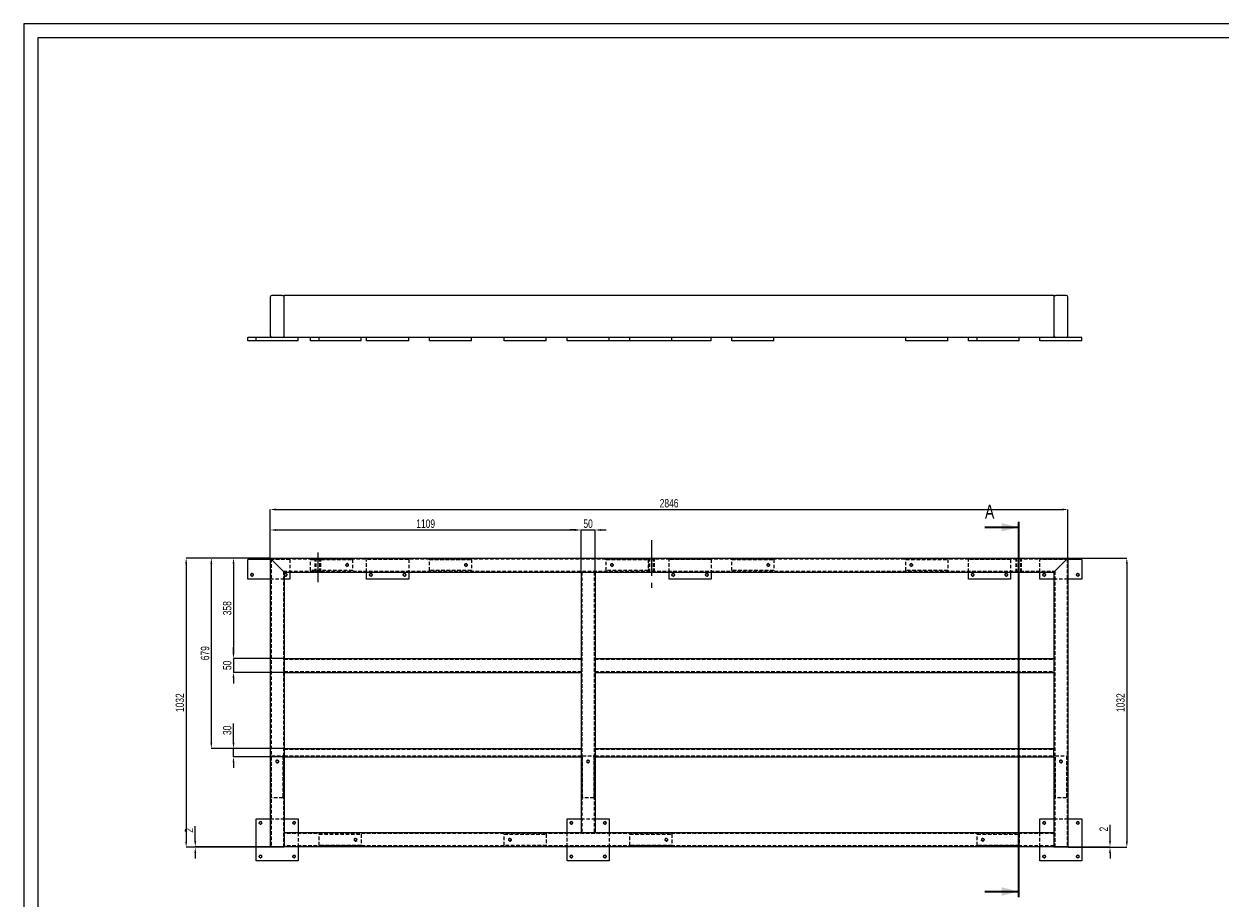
# Model space of a CAD drawing. Header units: millimetres. Extents: x 0 to 841, y 0 to 594.
# Tile 3 of 8: x 0 to 427, y 282 to 594. Entities that reach past the tile are written whole.
import ezdxf

# ---------------------------------------------------------------- set-up
doc = ezdxf.new("R2010")
doc.units = ezdxf.units.MM
doc.header["$PDSIZE"] = -1
doc.linetypes.add('CENTERX2', pattern=[20.32, 12.7, -2.54, 2.54, -2.54])
doc.linetypes.add('HIDDEN', pattern=[1.905, 1.27, -0.635])
for name, color, linetype in [('COTES', 1, 'Continuous'), ('TRAIT-MIXTES', 3, 'CENTERX2'), ('TRAIT-TIRET', 2, 'HIDDEN')]:
    doc.layers.add(name, color=color, linetype=linetype)
doc.layers.add('TRAIT-FORT', color=4, linetype='Continuous', lineweight=25)
doc.styles.add('SLDTEXTSTYLE0', font='TXT', dxfattribs={"width": 0.75})
doc.dimstyles.new('SLDDIMSTYLE0', dxfattribs={"dimtxt": 3, "dimasz": 2, "dimexe": 0, "dimexo": 0.0625, "dimgap": 0.75, "dimtad": 1, "dimdec": 0, "dimlfac": 10, "dimrnd": 1e-09, "dimzin": 12, "dimdsep": 46, "dimtxsty": 'SLDTEXTSTYLE0', "dimsah": 1, "dimcen": 0.09, "dimadec": 0, "dimazin": 3, "dimtfac": 1, "dimtdec": 0, "dimtofl": 0, "dimtmove": 0, "dimatfit": 3, "dimfxl": 1, "dimfrac": 2, "dimtolj": 1, "dimtzin": 12, "dimarcsym": 0})
doc.dimstyles.new('SLDDIMSTYLE1', dxfattribs={"dimtxt": 3, "dimasz": 2, "dimexe": 0, "dimexo": 0.0625, "dimgap": 0.75, "dimtad": 1, "dimdec": 0, "dimlfac": 10, "dimrnd": 1e-09, "dimzin": 12, "dimdsep": 46, "dimtxsty": 'SLDTEXTSTYLE0', "dimsah": 1, "dimcen": 0.09, "dimadec": 0, "dimazin": 3, "dimtfac": 1, "dimtdec": 0, "dimtmove": 0, "dimatfit": 0, "dimfxl": 1, "dimfrac": 2, "dimtolj": 1, "dimtzin": 12, "dimarcsym": 0})

# ---------------------------------------------------------------- blocks, each defined once
blk = doc.blocks.new('_D')
at = {"layer": 'COTES', "color": 0, "lineweight": -2, "transparency": 16777216}
for p, q in [((87.82, 403.47), (57.88, 403.47)), ((57.88, 401.47), (57.88, 302.27)), ((87.82, 300.27), (57.88, 300.27))]:
    blk.add_line(p, q, dxfattribs=at)
at = {"layer": 'COTES', "color": 0, "transparency": 16777216}
for points in [[(57.55, 401.47), (58.21, 401.47), (57.88, 403.47)], [(57.55, 302.27), (58.21, 302.27), (57.88, 300.27)]]:
    blk.add_solid(points, dxfattribs=at)
at = {"layer": 'Defpoints', "color": 0, "transparency": 16777216}
for p in [(87.88, 403.47), (57.88, 300.27), (87.88, 300.27)]:
    blk.add_point(p, dxfattribs=at)
at = {"layer": 'COTES', "color": 0, "transparency": 16777216, "insert": (54.13, 351.87), "char_height": 3, "attachment_point": 2, "rotation": 90, "style": 'SLDTEXTSTYLE0'}
blk.add_mtext('\\A1;1032', dxfattribs=at)
blk = doc.blocks.new('_D_1')
at = {"layer": 'COTES', "color": 0, "lineweight": -2, "transparency": 16777216}
for p, q in [((61.13, 302.47), (61.13, 307.8)), ((87.82, 300.47), (61.13, 300.47)), ((61.13, 300.27), (61.13, 300.47)), ((87.82, 300.27), (61.13, 300.27)), ((61.13, 298.27), (61.13, 296.27))]:
    blk.add_line(p, q, dxfattribs=at)
at = {"layer": 'COTES', "color": 0, "transparency": 16777216}
for points in [[(60.8, 302.47), (61.46, 302.47), (61.13, 300.47)], [(60.8, 298.27), (61.46, 298.27), (61.13, 300.27)]]:
    blk.add_solid(points, dxfattribs=at)
at = {"layer": 'Defpoints', "color": 0, "transparency": 16777216}
for p in [(61.13, 300.27), (87.88, 300.47), (87.88, 300.27)]:
    blk.add_point(p, dxfattribs=at)
at = {"layer": 'COTES', "color": 0, "transparency": 16777216, "insert": (57.38, 306.3), "char_height": 3, "attachment_point": 2, "rotation": 90, "style": 'SLDTEXTSTYLE0'}
blk.add_mtext('\\A1;2', dxfattribs=at)
blk = doc.blocks.new('_D_2')
at = {"layer": 'COTES', "color": 0, "lineweight": -2, "transparency": 16777216}
for p, q in [((87.88, 403.53), (87.88, 420.77)), ((89.88, 420.77), (370.48, 420.77)), ((372.48, 403.53), (372.48, 420.77))]:
    blk.add_line(p, q, dxfattribs=at)
at = {"layer": 'COTES', "color": 0, "transparency": 16777216}
for points in [[(89.88, 421.11), (89.88, 420.44), (87.88, 420.77)], [(370.48, 421.11), (370.48, 420.44), (372.48, 420.77)]]:
    blk.add_solid(points, dxfattribs=at)
at = {"layer": 'Defpoints', "color": 0, "transparency": 16777216}
for p in [(372.48, 420.77), (87.88, 403.47), (372.48, 403.47)]:
    blk.add_point(p, dxfattribs=at)
at = {"layer": 'COTES', "color": 0, "transparency": 16777216, "insert": (230.18, 424.52), "char_height": 3, "attachment_point": 2, "style": 'SLDTEXTSTYLE0'}
blk.add_mtext('\\A1;2846', dxfattribs=at)
blk = doc.blocks.new('_D_3')
at = {"layer": 'COTES', "color": 0, "lineweight": -2, "transparency": 16777216}
for p, q in [((372.54, 403.47), (393.48, 403.47)), ((393.48, 401.47), (393.48, 302.27)), ((372.54, 300.27), (393.48, 300.27))]:
    blk.add_line(p, q, dxfattribs=at)
at = {"layer": 'COTES', "color": 0, "transparency": 16777216}
for points in [[(393.15, 401.47), (393.81, 401.47), (393.48, 403.47)], [(393.15, 302.27), (393.81, 302.27), (393.48, 300.27)]]:
    blk.add_solid(points, dxfattribs=at)
at = {"layer": 'Defpoints', "color": 0, "transparency": 16777216}
for p in [(372.48, 403.47), (372.48, 300.27), (393.48, 300.27)]:
    blk.add_point(p, dxfattribs=at)
at = {"layer": 'COTES', "color": 0, "transparency": 16777216, "insert": (389.73, 351.87), "char_height": 3, "attachment_point": 2, "rotation": 90, "style": 'SLDTEXTSTYLE0'}
blk.add_mtext('\\A1;1032', dxfattribs=at)
blk = doc.blocks.new('_D_4')
at = {"layer": 'COTES', "color": 0, "lineweight": -2, "transparency": 16777216}
for p, q in [((387.48, 302.47), (387.48, 308.26)), ((372.54, 300.47), (387.48, 300.47)), ((372.54, 300.27), (387.48, 300.27)), ((387.48, 300.27), (387.48, 300.47)), ((387.48, 298.27), (387.48, 296.27))]:
    blk.add_line(p, q, dxfattribs=at)
at = {"layer": 'COTES', "color": 0, "transparency": 16777216}
for points in [[(387.15, 302.47), (387.81, 302.47), (387.48, 300.47)], [(387.15, 298.27), (387.81, 298.27), (387.48, 300.27)]]:
    blk.add_solid(points, dxfattribs=at)
at = {"layer": 'Defpoints', "color": 0, "transparency": 16777216}
for p in [(372.48, 300.47), (372.48, 300.27), (387.48, 300.27)]:
    blk.add_point(p, dxfattribs=at)
at = {"layer": 'COTES', "color": 0, "transparency": 16777216, "insert": (383.73, 306.76), "char_height": 3, "attachment_point": 2, "rotation": 90, "style": 'SLDTEXTSTYLE0'}
blk.add_mtext('\\A1;2', dxfattribs=at)
blk = doc.blocks.new('_D_5')
at = {"layer": 'COTES', "color": 0, "lineweight": -2, "transparency": 16777216}
for p, q in [((87.88, 403.53), (87.88, 413.47)), ((89.88, 413.47), (196.78, 413.47)), ((198.78, 398.53), (198.78, 413.47))]:
    blk.add_line(p, q, dxfattribs=at)
at = {"layer": 'COTES', "color": 0, "transparency": 16777216}
for points in [[(89.88, 413.8), (89.88, 413.13), (87.88, 413.47)], [(196.78, 413.8), (196.78, 413.13), (198.78, 413.47)]]:
    blk.add_solid(points, dxfattribs=at)
at = {"layer": 'Defpoints', "color": 0, "transparency": 16777216}
for p in [(198.78, 413.47), (87.88, 403.47), (198.78, 398.47)]:
    blk.add_point(p, dxfattribs=at)
at = {"layer": 'COTES', "color": 0, "transparency": 16777216, "insert": (143.33, 417.22), "char_height": 3, "attachment_point": 2, "style": 'SLDTEXTSTYLE0'}
blk.add_mtext('\\A1;1109', dxfattribs=at)
blk = doc.blocks.new('_D_6')
at = {"layer": 'COTES', "color": 0, "lineweight": -2, "transparency": 16777216}
for p, q in [((196.78, 413.47), (194.78, 413.47)), ((198.78, 398.53), (198.78, 413.47)), ((198.78, 413.47), (203.78, 413.47)), ((203.78, 398.53), (203.78, 413.47)), ((205.78, 413.47), (207.78, 413.47))]:
    blk.add_line(p, q, dxfattribs=at)
at = {"layer": 'COTES', "color": 0, "transparency": 16777216}
for points in [[(196.78, 413.8), (196.78, 413.13), (198.78, 413.47)], [(205.78, 413.8), (205.78, 413.13), (203.78, 413.47)]]:
    blk.add_solid(points, dxfattribs=at)
at = {"layer": 'Defpoints', "color": 0, "transparency": 16777216}
for p in [(203.78, 413.47), (198.78, 398.47), (203.78, 398.47)]:
    blk.add_point(p, dxfattribs=at)
at = {"layer": 'COTES', "color": 0, "transparency": 16777216, "insert": (201.28, 417.22), "char_height": 3, "attachment_point": 2, "style": 'SLDTEXTSTYLE0'}
blk.add_mtext('\\A1;50', dxfattribs=at)
blk = doc.blocks.new('_D_7')
at = {"layer": 'COTES', "color": 0, "lineweight": -2, "transparency": 16777216}
for p, q in [((87.82, 403.47), (74.76, 403.47)), ((74.76, 401.47), (74.76, 369.67)), ((92.82, 367.67), (74.76, 367.67))]:
    blk.add_line(p, q, dxfattribs=at)
at = {"layer": 'COTES', "color": 0, "transparency": 16777216}
for points in [[(74.43, 401.47), (75.1, 401.47), (74.76, 403.47)], [(74.43, 369.67), (75.1, 369.67), (74.76, 367.67)]]:
    blk.add_solid(points, dxfattribs=at)
at = {"layer": 'Defpoints', "color": 0, "transparency": 16777216}
for p in [(87.88, 403.47), (74.76, 367.67), (92.88, 367.67)]:
    blk.add_point(p, dxfattribs=at)
at = {"layer": 'COTES', "color": 0, "transparency": 16777216, "insert": (71.01, 385.57), "char_height": 3, "attachment_point": 2, "rotation": 90, "style": 'SLDTEXTSTYLE0'}
blk.add_mtext('\\A1;358', dxfattribs=at)
blk = doc.blocks.new('_D_8')
at = {"layer": 'COTES', "color": 0, "lineweight": -2, "transparency": 16777216}
for p, q in [((74.76, 369.67), (74.76, 371.67)), ((92.82, 367.67), (74.76, 367.67)), ((74.76, 367.67), (74.76, 362.67)), ((92.82, 362.67), (74.76, 362.67)), ((74.76, 360.67), (74.76, 358.67))]:
    blk.add_line(p, q, dxfattribs=at)
at = {"layer": 'COTES', "color": 0, "transparency": 16777216}
for points in [[(74.43, 369.67), (75.1, 369.67), (74.76, 367.67)], [(74.43, 360.67), (75.1, 360.67), (74.76, 362.67)]]:
    blk.add_solid(points, dxfattribs=at)
at = {"layer": 'Defpoints', "color": 0, "transparency": 16777216}
for p in [(92.88, 367.67), (74.76, 362.67), (92.88, 362.67)]:
    blk.add_point(p, dxfattribs=at)
at = {"layer": 'COTES', "color": 0, "transparency": 16777216, "insert": (71.01, 365.17), "char_height": 3, "attachment_point": 2, "rotation": 90, "style": 'SLDTEXTSTYLE0'}
blk.add_mtext('\\A1;50', dxfattribs=at)
blk = doc.blocks.new('_D_9')
at = {"layer": 'COTES', "color": 0, "lineweight": -2, "transparency": 16777216}
for p, q in [((87.82, 403.47), (66.86, 403.47)), ((66.86, 401.47), (66.86, 337.57)), ((92.82, 335.57), (66.86, 335.57))]:
    blk.add_line(p, q, dxfattribs=at)
at = {"layer": 'COTES', "color": 0, "transparency": 16777216}
for points in [[(66.53, 401.47), (67.19, 401.47), (66.86, 403.47)], [(66.53, 337.57), (67.19, 337.57), (66.86, 335.57)]]:
    blk.add_solid(points, dxfattribs=at)
at = {"layer": 'Defpoints', "color": 0, "transparency": 16777216}
for p in [(87.88, 403.47), (66.86, 335.57), (92.88, 335.57)]:
    blk.add_point(p, dxfattribs=at)
at = {"layer": 'COTES', "color": 0, "transparency": 16777216, "insert": (63.11, 369.52), "char_height": 3, "attachment_point": 2, "rotation": 90, "style": 'SLDTEXTSTYLE0'}
blk.add_mtext('\\A1;679', dxfattribs=at)
blk = doc.blocks.new('_D_10')
at = {"layer": 'COTES', "color": 0, "lineweight": -2, "transparency": 16777216}
for p, q in [((74.76, 337.57), (74.76, 344.44)), ((92.82, 335.57), (74.76, 335.57)), ((74.76, 332.57), (74.76, 335.57)), ((92.82, 332.57), (74.76, 332.57)), ((74.76, 330.57), (74.76, 328.57))]:
    blk.add_line(p, q, dxfattribs=at)
at = {"layer": 'COTES', "color": 0, "transparency": 16777216}
for points in [[(74.43, 337.57), (75.1, 337.57), (74.76, 335.57)], [(74.43, 330.57), (75.1, 330.57), (74.76, 332.57)]]:
    blk.add_solid(points, dxfattribs=at)
at = {"layer": 'Defpoints', "color": 0, "transparency": 16777216}
for p in [(92.88, 335.57), (74.76, 332.57), (92.88, 332.57)]:
    blk.add_point(p, dxfattribs=at)
at = {"layer": 'COTES', "color": 0, "transparency": 16777216, "insert": (71.01, 342), "char_height": 3, "attachment_point": 2, "rotation": 90, "style": 'SLDTEXTSTYLE0'}
blk.add_mtext('\\A1;30', dxfattribs=at)

msp = doc.modelspace()

# ---------------------------------------------------------------- linework, layer by layer
at = {"lineweight": 18}
for p, q in [((841, 594), (0, 594)), ((0, 594), (0, 0)), ((5, 589), (5, 5)), ((836, 589), (5, 589)), ((354.88, 409.84), (354.88, 392.79))]:
    msp.add_line(p, q, dxfattribs=at)
at = {"lineweight": 35}
for p, q in [((342.87, 414.43), (354.87, 414.43)), ((354.87, 416.43), (354.87, 282.51)), ((342.87, 284.51), (354.87, 284.51))]:
    msp.add_line(p, q, dxfattribs=at)
at = {"lineweight": 18}
for centre in [(115.28, 400.97), (157.68, 400.97), (209.76, 400.97), (265.56, 400.97), (316.58, 400.97), (81.38, 397.47), (93.38, 397.47), (123.78, 397.47), (135.78, 397.47), (231.66, 397.47), (243.66, 397.47), (338.48, 397.47), (350.48, 397.47), (363.98, 397.47), (375.98, 397.47), (90.38, 330.87), (201.28, 330.87), (369.98, 330.87), (84.38, 308.97), (96.38, 308.97), (195.28, 308.97), (207.28, 308.97), (363.98, 308.97), (375.98, 308.97), (118.28, 302.97), (173.38, 302.97), (229.18, 302.97), (342.08, 302.97), (84.38, 296.97), (96.38, 296.97), (195.28, 296.97), (207.28, 296.97), (363.98, 296.97), (375.98, 296.97)]:
    msp.add_arc(centre, 0.5, 255, 195, dxfattribs=at)
at = {"lineweight": 35}
for points in [[(354.87, 414.43), (348.87, 415.93), (348.87, 412.93)], [(354.87, 284.51), (348.87, 286.01), (348.87, 283.01)]]:
    msp.add_solid(points, dxfattribs=at)
at = {"layer": 'TRAIT-FORT', "lineweight": 25}
for p, q in [((87.88, 496.54), (87.88, 482.74)), ((92.28, 497.14), (88.48, 497.14)), ((92.28, 497.14), (92.88, 497.14)), ((367.48, 497.14), (92.88, 497.14)), ((92.88, 496.54), (92.88, 497.14)), ((92.88, 482.74), (92.88, 496.54)), ((367.48, 497.14), (367.48, 496.54)), ((367.48, 497.14), (368.08, 497.14)), ((367.48, 496.54), (367.48, 482.74)), ((371.88, 497.14), (368.08, 497.14)), ((372.48, 482.74), (372.48, 496.54)), ((92.88, 482.14), (92.88, 482.74)), ((367.48, 482.74), (367.48, 482.14)), ((79.88, 480.94), (79.88, 482.14)), ((82.88, 482.14), (79.88, 482.14)), ((82.88, 480.94), (79.88, 480.94)), ((97.88, 482.14), (82.88, 482.14)), ((82.88, 480.94), (82.88, 482.14)), ((97.88, 480.94), (82.88, 480.94)), ((105.28, 482.14), (97.88, 482.14)), ((97.88, 480.94), (97.88, 482.14)), ((102.28, 480.94), (102.28, 482.14)), ((105.28, 480.94), (102.28, 480.94)), ((105.28, 480.94), (105.28, 482.14)), ((120.28, 482.14), (105.28, 482.14)), ((120.28, 480.94), (105.28, 480.94)), ((171.38, 482.14), (120.28, 482.14)), ((120.28, 480.94), (120.28, 482.14)), ((122.28, 480.94), (122.28, 482.14)), ((137.28, 480.94), (122.28, 480.94)), ((137.28, 480.94), (137.28, 482.14)), ((144.68, 480.94), (144.68, 482.14)), ((159.68, 480.94), (144.68, 480.94)), ((159.68, 480.94), (159.68, 482.14)), ((171.38, 480.94), (171.38, 482.14)), ((186.38, 482.14), (171.38, 482.14)), ((186.38, 480.94), (171.38, 480.94)), ((193.78, 482.14), (186.38, 482.14)), ((186.38, 480.94), (186.38, 482.14)), ((193.78, 480.94), (193.78, 482.14)), ((208.78, 482.14), (193.78, 482.14)), ((208.78, 480.94), (193.78, 480.94)), ((216.18, 482.14), (208.78, 482.14)), ((208.78, 480.94), (208.78, 482.14)), ((216.18, 480.94), (208.78, 480.94)), ((216.18, 480.94), (216.18, 482.14)), ((231.18, 482.14), (216.18, 482.14)), ((231.18, 480.94), (216.18, 480.94)), ((340.08, 482.14), (231.18, 482.14)), ((231.18, 480.94), (231.18, 482.14)), ((245.16, 480.94), (231.18, 480.94)), ((245.16, 480.94), (245.16, 482.14)), ((252.56, 480.94), (252.56, 482.14)), ((267.56, 480.94), (252.56, 480.94)), ((267.56, 480.94), (267.56, 482.14)), ((314.58, 480.94), (314.58, 482.14)), ((329.58, 480.94), (314.58, 480.94)), ((329.58, 480.94), (329.58, 482.14)), ((336.98, 480.94), (336.98, 482.14)), ((340.08, 480.94), (336.98, 480.94)), ((340.08, 480.94), (340.08, 482.14)), ((355.08, 482.14), (340.08, 482.14)), ((355.08, 480.94), (340.08, 480.94)), ((362.48, 482.14), (355.08, 482.14)), ((355.08, 480.94), (355.08, 482.14)), ((362.48, 480.94), (362.48, 482.14)), ((377.48, 482.14), (362.48, 482.14)), ((377.48, 480.94), (362.48, 480.94)), ((377.48, 480.94), (377.48, 482.14)), ((79.88, 395.97), (79.88, 402.97)), ((87.88, 402.97), (79.88, 402.97)), ((87.88, 403.47), (372.48, 403.47)), ((87.88, 403.47), (88.48, 402.87)), ((87.88, 403.47), (87.88, 300.47)), ((88.48, 402.87), (92.28, 399.07)), ((368.08, 399.07), (371.88, 402.87)), ((372.48, 403.47), (372.48, 300.47)), ((377.48, 402.97), (372.48, 402.97)), ((377.48, 402.97), (377.48, 395.97)), ((92.28, 399.07), (92.88, 398.47)), ((92.88, 398.47), (198.78, 398.47)), ((92.88, 398.47), (92.88, 367.67)), ((94.88, 398.47), (94.88, 395.97)), ((122.28, 395.97), (122.28, 398.47)), ((137.28, 398.47), (137.28, 395.97)), ((198.78, 398.47), (198.78, 367.67)), ((198.78, 398.47), (199.38, 398.47)), ((199.38, 398.47), (203.18, 398.47)), ((203.18, 398.47), (203.78, 398.47)), ((203.78, 398.47), (367.48, 398.47)), ((203.78, 398.47), (203.78, 367.67)), ((230.16, 395.97), (230.16, 398.47)), ((245.16, 398.47), (245.16, 395.97)), ((336.98, 395.97), (336.98, 398.47)), ((351.98, 398.47), (351.98, 395.97)), ((362.48, 395.97), (362.48, 398.47)), ((367.48, 398.47), (367.48, 367.67)), ((87.88, 395.97), (79.88, 395.97)), ((94.88, 395.97), (92.88, 395.97)), ((137.28, 395.97), (122.28, 395.97)), ((245.16, 395.97), (230.16, 395.97)), ((351.98, 395.97), (336.98, 395.97)), ((367.48, 395.97), (362.48, 395.97)), ((377.48, 395.97), (372.48, 395.97)), ((92.88, 367.67), (198.78, 367.67)), ((92.88, 367.07), (92.88, 367.67)), ((92.88, 367.07), (92.88, 363.27)), ((198.78, 367.67), (198.78, 367.07)), ((198.78, 367.07), (198.78, 363.27)), ((203.78, 367.67), (367.48, 367.67)), ((203.78, 367.07), (203.78, 367.67)), ((203.78, 367.07), (203.78, 363.27)), ((367.48, 367.67), (367.48, 367.07)), ((367.48, 367.07), (367.48, 363.27)), ((92.88, 362.67), (92.88, 363.27)), ((198.78, 363.27), (198.78, 362.67)), ((203.78, 362.67), (203.78, 363.27)), ((367.48, 363.27), (367.48, 362.67)), ((92.88, 362.67), (198.78, 362.67)), ((92.88, 362.67), (92.88, 335.57)), ((198.78, 362.67), (198.78, 335.57)), ((203.78, 362.67), (367.48, 362.67)), ((203.78, 362.67), (203.78, 335.57)), ((367.48, 362.67), (367.48, 335.57)), ((92.88, 335.57), (198.78, 335.57)), ((92.88, 334.97), (92.88, 335.57)), ((92.88, 334.97), (92.88, 333.17)), ((92.88, 332.57), (92.88, 333.17)), ((198.78, 335.57), (198.78, 334.97)), ((198.78, 334.97), (198.78, 333.17)), ((198.78, 333.17), (198.78, 332.57)), ((203.78, 335.57), (367.48, 335.57)), ((203.78, 334.97), (203.78, 335.57)), ((203.78, 334.97), (203.78, 333.17)), ((203.78, 332.57), (203.78, 333.17)), ((367.48, 334.97), (367.48, 335.57)), ((367.48, 333.17), (367.48, 334.97)), ((367.48, 332.57), (367.48, 333.17)), ((92.88, 332.57), (198.78, 332.57)), ((92.88, 332.57), (92.88, 305.47)), ((198.78, 332.57), (198.78, 305.47)), ((203.78, 332.57), (367.48, 332.57)), ((203.78, 332.57), (203.78, 305.47)), ((367.48, 332.57), (367.48, 305.47)), ((82.88, 295.47), (82.88, 310.47)), ((82.88, 310.47), (87.88, 310.47)), ((92.88, 310.47), (97.88, 310.47)), ((97.88, 310.47), (97.88, 305.47)), ((193.78, 310.47), (198.78, 310.47)), ((193.78, 305.47), (193.78, 310.47)), ((203.78, 310.47), (208.78, 310.47)), ((208.78, 310.47), (208.78, 305.47)), ((362.48, 305.47), (362.48, 310.47)), ((362.48, 310.47), (367.48, 310.47)), ((372.48, 310.47), (377.48, 310.47)), ((377.48, 310.47), (377.48, 295.47)), ((92.88, 304.87), (92.88, 305.47)), ((198.78, 305.47), (92.88, 305.47)), ((92.88, 304.87), (92.88, 301.07)), ((199.38, 305.47), (198.78, 305.47)), ((203.18, 305.47), (199.38, 305.47)), ((203.78, 305.47), (203.18, 305.47)), ((367.48, 305.47), (203.78, 305.47)), ((367.48, 305.47), (367.48, 304.87)), ((367.48, 304.87), (367.48, 301.07)), ((87.88, 300.27), (87.88, 300.47)), ((88.48, 300.47), (87.88, 300.47)), ((88.48, 300.27), (87.88, 300.27)), ((92.28, 300.47), (88.48, 300.47)), ((92.28, 300.27), (88.48, 300.27)), ((92.88, 300.47), (92.28, 300.47)), ((92.88, 300.27), (92.28, 300.27)), ((92.88, 300.47), (92.88, 301.07)), ((92.88, 300.27), (92.88, 300.47)), ((367.48, 300.47), (92.88, 300.47)), ((97.88, 300.47), (97.88, 295.47)), ((193.78, 295.47), (193.78, 300.47)), ((208.78, 300.47), (208.78, 295.47)), ((362.48, 295.47), (362.48, 300.47)), ((367.48, 301.07), (367.48, 300.47)), ((367.48, 300.27), (367.48, 300.47)), ((368.08, 300.47), (367.48, 300.47)), ((368.08, 300.27), (367.48, 300.27)), ((371.88, 300.47), (368.08, 300.47)), ((371.88, 300.27), (368.08, 300.27)), ((372.48, 300.47), (371.88, 300.47)), ((372.48, 300.27), (371.88, 300.27)), ((372.48, 300.27), (372.48, 300.47)), ((97.88, 295.47), (82.88, 295.47)), ((208.78, 295.47), (193.78, 295.47)), ((377.48, 295.47), (362.48, 295.47))]:
    msp.add_line(p, q, dxfattribs=at)
at = {"layer": 'TRAIT-FORT', "lineweight": 25, "flags": 128}
for points in [[(371.88, 402.87), (372, 402.98), (372.11, 403.09), (372.21, 403.2), (372.31, 403.29), (372.38, 403.36), (372.44, 403.42), (372.47, 403.45), (372.48, 403.47)], [(371.88, 402.87), (372, 402.98), (372.11, 403.09), (372.21, 403.2), (372.31, 403.29), (372.38, 403.36), (372.44, 403.42), (372.47, 403.45), (372.48, 403.47)], [(367.48, 398.47), (367.49, 398.48), (367.53, 398.51), (367.58, 398.57), (367.66, 398.64), (367.75, 398.73), (367.85, 398.84), (367.96, 398.95), (368.08, 399.07)], [(367.48, 398.47), (367.49, 398.48), (367.53, 398.51), (367.58, 398.57), (367.66, 398.64), (367.75, 398.73), (367.85, 398.84), (367.96, 398.95), (368.08, 399.07)]]:
    msp.add_lwpolyline(points, dxfattribs=at)
at = {"layer": 'TRAIT-FORT', "lineweight": 25}
for centre in [(81.38, 397.47), (93.38, 397.47), (123.78, 397.47), (135.78, 397.47), (231.66, 397.47), (243.66, 397.47), (338.48, 397.47), (350.48, 397.47), (363.98, 397.47), (375.98, 397.47), (84.38, 308.97), (96.38, 308.97), (195.28, 308.97), (207.28, 308.97), (363.98, 308.97), (375.98, 308.97), (84.38, 296.97), (96.38, 296.97), (195.28, 296.97), (207.28, 296.97), (363.98, 296.97), (375.98, 296.97)]:
    msp.add_circle(centre, 0.45, dxfattribs=at)
for centre, start, end in [((88.48, 496.54), 90, 180), ((92.28, 496.54), 0, 90), ((368.08, 496.54), 90, 180), ((371.88, 496.54), 0, 90), ((88.48, 482.74), 180, 270), ((92.28, 482.74), 270, 0), ((368.08, 482.74), 180, 270), ((371.88, 482.74), 270, 0)]:
    msp.add_arc(centre, 0.6, start, end, dxfattribs=at)
at = {"layer": 'TRAIT-MIXTES', "lineweight": 18}
for p, q in [((223.88, 409.84), (223.88, 392.79)), ((104.88, 405.44), (104.88, 394.82))]:
    msp.add_line(p, q, dxfattribs=at)
at = {"layer": 'TRAIT-TIRET'}
for p, q in [((94.88, 402.97), (87.88, 402.97)), ((88.18, 403.17), (372.18, 403.17)), ((88.18, 403.17), (88.18, 300.47)), ((94.88, 402.97), (94.88, 398.47)), ((102.28, 402.97), (117.28, 402.97)), ((102.28, 398.97), (102.28, 402.97)), ((103.83, 403.47), (103.83, 403.17)), ((103.83, 403.46), (105.93, 403.46)), ((103.83, 403.46), (103.83, 398.47)), ((104.13, 403.46), (104.13, 398.47)), ((105.63, 398.47), (105.63, 403.46)), ((105.93, 403.17), (105.93, 403.47)), ((105.93, 398.47), (105.93, 403.46)), ((117.28, 402.97), (117.28, 398.97)), ((122.28, 398.47), (122.28, 402.97)), ((137.28, 402.97), (122.28, 402.97)), ((137.28, 402.97), (137.28, 398.47)), ((144.68, 402.97), (159.68, 402.97)), ((144.68, 398.97), (144.68, 402.97)), ((159.68, 402.97), (159.68, 398.97)), ((207.76, 402.97), (222.76, 402.97)), ((207.76, 398.97), (207.76, 402.97)), ((222.76, 402.97), (222.76, 398.97)), ((222.83, 403.47), (222.83, 403.17)), ((222.83, 403.46), (224.93, 403.46)), ((222.83, 403.46), (222.83, 398.47)), ((223.13, 403.46), (223.13, 398.47)), ((224.63, 398.47), (224.63, 403.46)), ((224.93, 403.17), (224.93, 403.47)), ((224.93, 398.47), (224.93, 403.46)), ((230.16, 398.47), (230.16, 402.97)), ((245.16, 402.97), (230.16, 402.97)), ((245.16, 402.97), (245.16, 398.47)), ((252.56, 398.97), (252.56, 402.97)), ((252.56, 402.97), (267.56, 402.97)), ((267.56, 402.97), (267.56, 398.97)), ((314.58, 398.97), (314.58, 402.97)), ((314.58, 402.97), (329.58, 402.97)), ((329.58, 402.97), (329.58, 398.97)), ((336.98, 398.47), (336.98, 402.97)), ((351.98, 402.97), (336.98, 402.97)), ((351.98, 402.97), (351.98, 398.47)), ((353.83, 403.47), (353.83, 403.17)), ((353.83, 403.46), (355.93, 403.46)), ((353.83, 403.46), (353.83, 398.47)), ((354.13, 403.46), (354.13, 398.47)), ((355.63, 398.47), (355.63, 403.46)), ((355.93, 403.17), (355.93, 403.47)), ((355.93, 398.47), (355.93, 403.46)), ((362.48, 398.47), (362.48, 402.97)), ((372.48, 402.97), (362.48, 402.97)), ((372.18, 403.17), (372.18, 300.47)), ((92.58, 398.77), (367.78, 398.77)), ((92.58, 398.77), (92.58, 300.47)), ((117.28, 398.97), (102.28, 398.97)), ((103.83, 398.77), (103.83, 398.47)), ((105.93, 398.47), (105.93, 398.77)), ((159.68, 398.97), (144.68, 398.97)), ((199.08, 398.47), (199.08, 305.47)), ((203.48, 398.47), (203.48, 305.47)), ((222.76, 398.97), (207.76, 398.97)), ((222.83, 398.77), (222.83, 398.47)), ((224.93, 398.47), (224.93, 398.77)), ((267.56, 398.97), (252.56, 398.97)), ((329.58, 398.97), (314.58, 398.97)), ((353.83, 398.77), (353.83, 398.47)), ((355.93, 398.47), (355.93, 398.77)), ((367.78, 398.77), (367.78, 300.47)), ((92.88, 395.97), (87.88, 395.97)), ((372.48, 395.97), (367.48, 395.97)), ((92.88, 367.37), (198.78, 367.37)), ((203.78, 367.37), (367.48, 367.37)), ((92.88, 362.97), (198.78, 362.97)), ((203.78, 362.97), (367.48, 362.97)), ((92.88, 335.27), (198.78, 335.27)), ((203.78, 335.27), (367.48, 335.27)), ((88.38, 317.87), (88.38, 332.87)), ((88.38, 332.87), (92.38, 332.87)), ((92.38, 332.87), (92.38, 317.87)), ((92.88, 332.87), (198.78, 332.87)), ((199.28, 317.87), (199.28, 332.87)), ((199.28, 332.87), (203.28, 332.87)), ((203.28, 332.87), (203.28, 317.87)), ((203.78, 332.87), (367.48, 332.87)), ((367.98, 332.87), (371.98, 332.87)), ((367.98, 317.87), (367.98, 332.87)), ((371.98, 332.87), (371.98, 317.87)), ((92.38, 317.87), (88.38, 317.87)), ((203.28, 317.87), (199.28, 317.87)), ((371.98, 317.87), (367.98, 317.87)), ((87.88, 310.47), (92.88, 310.47)), ((198.78, 310.47), (203.78, 310.47)), ((367.48, 310.47), (372.48, 310.47)), ((367.48, 305.17), (92.88, 305.17)), ((97.88, 305.47), (97.88, 300.47)), ((105.28, 304.97), (120.28, 304.97)), ((105.28, 300.97), (105.28, 304.97)), ((120.28, 304.97), (120.28, 300.97)), ((171.38, 300.97), (171.38, 304.97)), ((171.38, 304.97), (186.38, 304.97)), ((186.38, 304.97), (186.38, 300.97)), ((193.78, 300.47), (193.78, 305.47)), ((208.78, 305.47), (208.78, 300.47)), ((216.18, 300.97), (216.18, 304.97)), ((216.18, 304.97), (231.18, 304.97)), ((231.18, 304.97), (231.18, 300.97)), ((340.08, 304.97), (355.08, 304.97)), ((340.08, 300.97), (340.08, 304.97)), ((355.08, 304.97), (355.08, 300.97)), ((362.48, 300.47), (362.48, 305.47)), ((367.48, 300.77), (92.88, 300.77)), ((120.28, 300.97), (105.28, 300.97)), ((186.38, 300.97), (171.38, 300.97)), ((231.18, 300.97), (216.18, 300.97)), ((355.08, 300.97), (340.08, 300.97))]:
    msp.add_line(p, q, dxfattribs=at)
for centre in [(115.28, 400.97), (157.68, 400.97), (209.76, 400.97), (265.56, 400.97), (316.58, 400.97), (90.38, 330.87), (201.28, 330.87), (369.98, 330.87), (118.28, 302.97), (173.38, 302.97), (229.18, 302.97), (342.08, 302.97)]:
    msp.add_circle(centre, 0.45, dxfattribs=at)

# ---------------------------------------------------------------- texts
at = {"insert": (342.87, 422.51), "char_height": 5, "attachment_point": 1, "style": 'SLDTEXTSTYLE0'}
msp.add_mtext('A', dxfattribs=at)

# ---------------------------------------------------------------- dimensions: what is measured, and where the dimension line sits
at = {"layer": 'COTES'}
for base, p1, p2, dimstyle, picture, middle in [((372.48, 420.77), (87.88, 403.47), (372.48, 403.47), 'SLDDIMSTYLE0', '_D_2', (230.18, 420.77)), ((198.78, 413.47), (87.88, 403.47), (198.78, 398.47), 'SLDDIMSTYLE0', '_D_5', (143.33, 413.47)), ((203.78, 413.47), (198.78, 398.47), (203.78, 398.47), 'SLDDIMSTYLE1', '_D_6', (201.28, 413.47))]:
    dim = msp.add_linear_dim(base=base, p1=p1, p2=p2, dimstyle=dimstyle, dxfattribs=at)
    dim.commit()
    dim.dimension.update_dxf_attribs({"geometry": picture, "text_midpoint": middle, "dimtype": 160})
for base, p1, p2, dimstyle, picture, middle in [((57.88, 300.27), (87.88, 403.47), (87.88, 300.27), 'SLDDIMSTYLE0', '_D', (57.88, 351.87)), ((66.86, 335.57), (87.88, 403.47), (92.88, 335.57), 'SLDDIMSTYLE0', '_D_9', (66.86, 369.52)), ((74.76, 367.67), (87.88, 403.47), (92.88, 367.67), 'SLDDIMSTYLE0', '_D_7', (74.76, 385.57)), ((393.48, 300.27), (372.48, 403.47), (372.48, 300.27), 'SLDDIMSTYLE0', '_D_3', (393.48, 351.87)), ((74.76, 362.67), (92.88, 367.67), (92.88, 362.67), 'SLDDIMSTYLE1', '_D_8', (74.76, 365.17)), ((74.76, 332.57), (92.88, 335.57), (92.88, 332.57), 'SLDDIMSTYLE1', '_D_10', (74.76, 342)), ((61.13, 300.27), (87.88, 300.47), (87.88, 300.27), 'SLDDIMSTYLE1', '_D_1', (61.13, 306.3)), ((387.48, 300.27), (372.48, 300.47), (372.48, 300.27), 'SLDDIMSTYLE1', '_D_4', (387.48, 306.76))]:
    dim = msp.add_linear_dim(base=base, p1=p1, p2=p2, angle=90, dimstyle=dimstyle, dxfattribs=at)
    dim.commit()
    dim.dimension.update_dxf_attribs({"geometry": picture, "text_midpoint": middle, "dimtype": 160})

doc.saveas('drawing.dxf')
